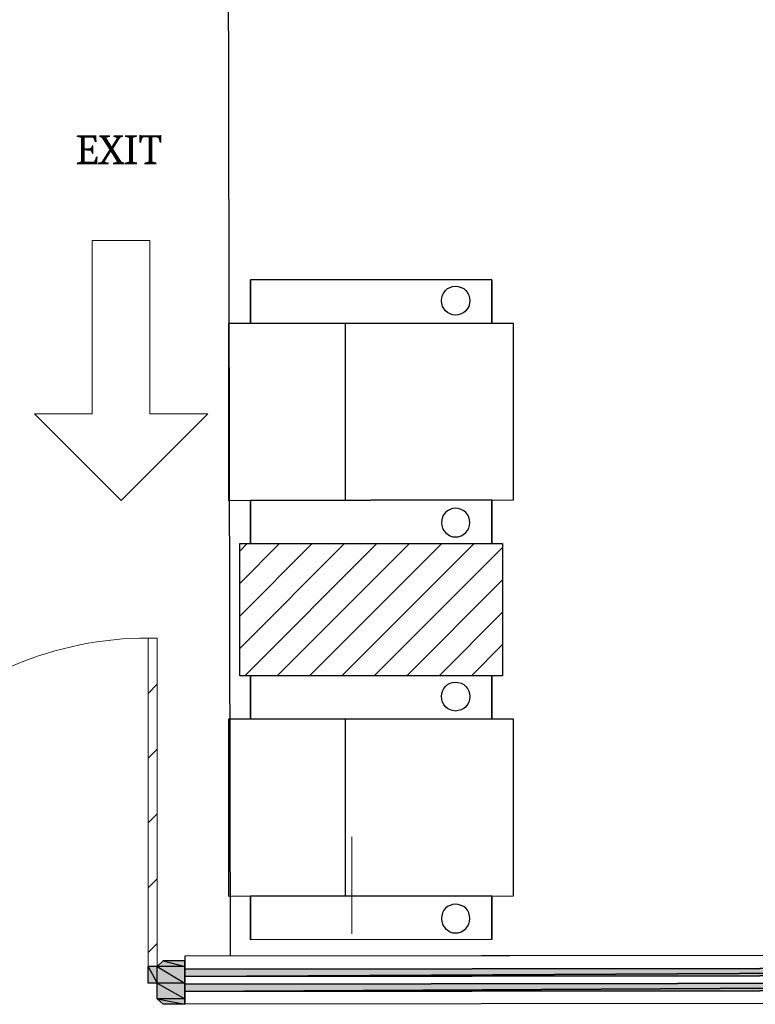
# Model space of a CAD drawing. Header units: millimetres. Extents: x 13115352 to 26511604, y 2875787 to 5794155.
# Tile 88 of 115: x 13257200 to 13259749, y 2880029 to 2883440. Entities that reach past the tile are written whole.
import ezdxf

# ---------------------------------------------------------------- set-up
doc = ezdxf.new("R2010")
doc.units = ezdxf.units.MM
doc.layers.get('0').update_dxf_attribs({"lineweight": 0})
doc.layers.add('A Counter', color=7, linetype='Continuous', lineweight=25)
doc.layers.add('CKD Equipments', color=5, linetype='Continuous', lineweight=0)
doc.layers.add('CT-WALL HATCH', color=250, linetype='Continuous')
doc.layers.add('CT_PARTITION WALL', color=6, linetype='Continuous')

msp = doc.modelspace()

# ---------------------------------------------------------------- hatches: boundary and pattern name
h = msp.add_hatch(color=5)
h.paths.add_polyline_path([(13257772.4, 2880180.1), (13257696.4, 2880180.1), (13257772.4, 2880160)])
h.paths.add_polyline_path([(13257696.4, 2880180.1), (13257772.4, 2880160), (13257676.3, 2880160)])
h = msp.add_hatch(color=5)
h.paths.add_polyline_path([(13257676.3, 2880160), (13257644.7, 2880160), (13257676.3, 2880102.6)])
h.paths.add_polyline_path([(13257644.7, 2880160), (13257676.3, 2880102.6), (13257644.7, 2880102.6)])
h = msp.add_hatch(color=5)
h.paths.add_polyline_path([(13257772.4, 2880160), (13257676.3, 2880160), (13257772.4, 2880102.6)])
h.paths.add_polyline_path([(13257676.3, 2880160), (13257772.4, 2880102.6), (13257676.3, 2880102.6)])
h = msp.add_hatch(color=140)
h.paths.add_polyline_path([(13257772.4, 2880151.4), (13263537.2, 2880158.5), (13257772.4, 2880125.5)])
h.paths.add_polyline_path([(13263537.2, 2880158.5), (13257772.4, 2880125.5), (13263537.2, 2880132.7)])
h = msp.add_hatch(color=5)
h.paths.add_polyline_path([(13257772.4, 2880102.6), (13257676.3, 2880102.6), (13257772.4, 2880048)])
h.paths.add_polyline_path([(13257676.3, 2880102.6), (13257772.4, 2880048), (13257676.3, 2880048)])
h = msp.add_hatch(color=140)
h.paths.add_polyline_path([(13257772.4, 2880099.7), (13263537.2, 2880106.9), (13257772.4, 2880073.9)])
h.paths.add_polyline_path([(13263537.2, 2880106.9), (13257772.4, 2880073.9), (13263537.2, 2880081)])
h = msp.add_hatch(color=5)
h.paths.add_polyline_path([(13257772.4, 2880048), (13257676.3, 2880048), (13257772.4, 2880029.4)])
h.paths.add_polyline_path([(13257676.3, 2880048), (13257772.4, 2880029.4), (13257696.4, 2880029.4)])
at = {"layer": 'A Counter', "ltscale": 0.25, "true_color": 0xf1eb1f}
h = msp.add_hatch(dxfattribs=at)
h.set_pattern_fill('ANSI31', color=2, scale=25)
h.set_pattern_definition([(45, (12830202.18, 2758381.85), (-56.126601, 56.126601), [])])
h.paths.add_polyline_path([(13258873.2, 2881624.9), (13258835.9, 2881624.9), (13258835.9, 2881624.2), (13258417.6, 2881624.9), (13257961.9, 2881624.9), (13257961.9, 2881167.1), (13258873.2, 2881167.1)])
at = {"layer": 'CT-WALL HATCH'}
h = msp.add_hatch(dxfattribs=at)
h.set_pattern_fill('ANSI31', color=0, scale=50)
h.set_pattern_definition([(45, (-64356.44, 0), (-112.2532015, 112.2532015), [])])
h.paths.add_polyline_path([(13255253.8, 2881295.1, 0.006604), (13255222.3, 2881294.7), (13255222.3, 2880157.1), (13255253.8, 2880157.1)])
h.paths.add_polyline_path([(13257676.3, 2881297.6, 0.006603), (13257644.7, 2881298), (13257644.7, 2880160), (13257676.3, 2880160)])
h.paths.add_polyline_path([(13254613.3, 2895259.6), (13254997, 2895259.6), (13254997, 2895432.6), (13254613.3, 2895432.6)], flags=9)
h.paths.add_polyline_path([(13255577.7, 2897126.7), (13255876.1, 2897126.7), (13255876.1, 2897298.9), (13255577.7, 2897298.9)], flags=9)
h.paths.add_polyline_path([(13255088.7, 2895190.2), (13255387.2, 2895190.2), (13255387.2, 2895362.4), (13255088.7, 2895362.4)], flags=9)
h.paths.add_polyline_path([(13256189, 2895240.9), (13256368.7, 2895240.9), (13256368.7, 2895411.5), (13256189, 2895411.5)], flags=9)
h.paths.add_polyline_path([(13256077.9, 2895581.4), (13256712, 2895581.4), (13256712, 2895907.4), (13256077.9, 2895907.4)], flags=9)
h.paths.add_polyline_path([(13256631.7, 2895160.5), (13257176, 2895160.5), (13257176, 2895564.1), (13256631.7, 2895564.1)], flags=9)
h.paths.add_polyline_path([(13255569.4, 2895240), (13255749, 2895240), (13255749, 2895410.6), (13255569.4, 2895410.6)], flags=9)
h.paths.add_polyline_path([(13265998.5, 2891210.9), (13266591.6, 2891210.9), (13266591.6, 2891541.4), (13265998.5, 2891541.4)], flags=9)
h.paths.add_polyline_path([(13262488.9, 2896869.7), (13262913.4, 2896869.8), (13262913.5, 2896569.5), (13262488.9, 2896569.4)], flags=9)
h.paths.add_polyline_path([(13254613.3, 2896377.2), (13254997, 2896377.2), (13254997, 2896550.1), (13254613.3, 2896550.1)], flags=9)
h.paths.add_polyline_path([(13274583.1, 2894878.2), (13275501.8, 2894878.2), (13275501.8, 2895211.9), (13274583.1, 2895211.9)], flags=9)
h.paths.add_polyline_path([(13255093.9, 2896197.4), (13255428.4, 2896197.4), (13255428.4, 2896481.7), (13255093.9, 2896481.7)], flags=9)
h.paths.add_polyline_path([(13257121.5, 2895833.2), (13257820, 2895833.2), (13257820, 2896083.4), (13257121.5, 2896083.4)], flags=9)
h.paths.add_polyline_path([(13256284.8, 2896047.4), (13257232.3, 2896047.4), (13257232.3, 2896411.3), (13256284.8, 2896411.3)], flags=9)
h.paths.add_polyline_path([(13254807.1, 2897027.2), (13255190.8, 2897027.2), (13255190.8, 2897200.1), (13254807.1, 2897200.1)], flags=9)
h.paths.add_polyline_path([(13256182, 2896646.4), (13256776.5, 2896646.4), (13256776.5, 2896758.3), (13256182, 2896758.3)], flags=9)
h.paths.add_polyline_path([(13256858.8, 2896721.8), (13257320, 2896721.8), (13257320, 2896912.9), (13256858.8, 2896912.9)], flags=9)
h.paths.add_polyline_path([(13257897.4, 2896557.1), (13258678.6, 2896557.1), (13258678.6, 2896729.1), (13257897.4, 2896729.1)], flags=9)
h.paths.add_polyline_path([(13257870.2, 2896868.6), (13258146.1, 2896868.6), (13258146.1, 2896964.2), (13257870.2, 2896964.2)], flags=9)
h.paths.add_polyline_path([(13258284.5, 2896868.6), (13258560.5, 2896868.6), (13258560.5, 2896964.2), (13258284.5, 2896964.2)], flags=9)
h.paths.add_polyline_path([(13257170.8, 2896895), (13257915.7, 2896895), (13257915.7, 2897222.1), (13257170.8, 2897222.1)], flags=9)
h.paths.add_polyline_path([(13257289.2, 2895186.4), (13257885, 2895186.4), (13257885, 2895513.6), (13257289.2, 2895513.6)], flags=9)
h.paths.add_polyline_path([(13258190.6, 2895215), (13258471.7, 2895215), (13258471.7, 2895387.9), (13258190.6, 2895387.9)], flags=9)
h.paths.add_polyline_path([(13269203.1, 2893366.2), (13269896.9, 2893366.2), (13269896.9, 2893900.9), (13269203.1, 2893900.9)], flags=9)
h.paths.add_polyline_path([(13270346.1, 2893366.2), (13271039.9, 2893366.2), (13271039.9, 2893900.9), (13270346.1, 2893900.9)], flags=9)
h.paths.add_polyline_path([(13266292.9, 2896397.6), (13266829.7, 2896397.6), (13266829.7, 2896647.9), (13266292.9, 2896647.9)], flags=9)
h.paths.add_polyline_path([(13265606, 2896735.8), (13266020.7, 2896735.8), (13266020.7, 2896965.1), (13265606, 2896965.1)], flags=9)
h.paths.add_polyline_path([(13266787.6, 2895949.3), (13267642, 2895949.3), (13267642, 2896283), (13266787.6, 2896283)], flags=9)
h.paths.add_polyline_path([(13267670.7, 2896473), (13268206, 2896473), (13268206, 2896703.5), (13267670.7, 2896703.5)], flags=9)
h.paths.add_polyline_path([(13267386.1, 2896766.2), (13267723, 2896766.2), (13267723, 2896994.7), (13267386.1, 2896994.7)], flags=9)
h.paths.add_polyline_path([(13267004, 2896627.6), (13267377.8, 2896627.6), (13267377.8, 2896858.1), (13267004, 2896858.1)], flags=9)
h.paths.add_polyline_path([(13265895.5, 2895963.8), (13266730.2, 2895963.8), (13266730.2, 2896354.3), (13265895.5, 2896354.3)], flags=9)
h.paths.add_polyline_path([(13260528.9, 2896871.5), (13260953.4, 2896871.5), (13260953.5, 2896571.2), (13260528.9, 2896571.1)], flags=9)
h.paths.add_polyline_path([(13261018.9, 2896870.9), (13261443.4, 2896871), (13261443.5, 2896570.6), (13261018.9, 2896570.6)], flags=9)
h.paths.add_polyline_path([(13261508.9, 2896870.9), (13261933.4, 2896871), (13261933.5, 2896570.6), (13261508.9, 2896570.6)], flags=9)
h.paths.add_polyline_path([(13261998.9, 2896870.3), (13262423.4, 2896870.4), (13262423.5, 2896570.1), (13261998.9, 2896570)], flags=9)
h.paths.add_polyline_path([(13262108.6, 2896092.8), (13263104.4, 2896092.8), (13263104.4, 2896323.3), (13262108.6, 2896323.3)], flags=9)
h.paths.add_polyline_path([(13261189.6, 2895968.2), (13261815.7, 2895968.2), (13261815.7, 2896358.7), (13261189.6, 2896358.7)], flags=9)
h.paths.add_polyline_path([(13263921.3, 2895968.2), (13264270.1, 2895968.2), (13264270.1, 2896358.7), (13263921.3, 2896358.7)], flags=9)
h.paths.add_polyline_path([(13263793.6, 2896870.9), (13264218.2, 2896871), (13264218.2, 2896570.6), (13263793.7, 2896570.6)], flags=9)
h.paths.add_polyline_path([(13264283.6, 2896870.3), (13264708.2, 2896870.4), (13264708.2, 2896570.1), (13264283.7, 2896570)], flags=9)
h.paths.add_polyline_path([(13263183.8, 2896683.6), (13263680.9, 2896683.6), (13263680.9, 2897014.1), (13263183.8, 2897014.1)], flags=9)
h.paths.add_polyline_path([(13260024.2, 2896356.8), (13260625, 2896356.8), (13260625, 2896587.3), (13260024.2, 2896587.3)], flags=9)
h.paths.add_polyline_path([(13273237.9, 2896471.6), (13273532.1, 2896471.6), (13273532.1, 2896747.9), (13273237.9, 2896747.9)], flags=9)
h.paths.add_polyline_path([(13275738.8, 2893507.8), (13275943.9, 2893507.8), (13275943.9, 2893699.9), (13275738.8, 2893699.9)], flags=9)
h.paths.add_polyline_path([(13273817.7, 2896212.8), (13274112.5, 2896212.8), (13274112.5, 2896490.8), (13273817.7, 2896490.8)], flags=9)
h.paths.add_polyline_path([(13273237.9, 2895544.6), (13273532.1, 2895544.6), (13273532.1, 2895820.9), (13273237.9, 2895820.9)], flags=9)
h.paths.add_polyline_path([(13275185.3, 2893404.3), (13275390.4, 2893404.3), (13275390.4, 2893596.4), (13275185.3, 2893596.4)], flags=9)
h.paths.add_polyline_path([(13273817.7, 2896937.8), (13274112.5, 2896937.8), (13274112.5, 2897215.8), (13273817.7, 2897215.8)], flags=9)
h.paths.add_polyline_path([(13275523.3, 2894397.9), (13275882.5, 2894397.9), (13275882.5, 2894729.2), (13275523.3, 2894729.2)], flags=9)
h.paths.add_polyline_path([(13275672.1, 2896108.3), (13276121.6, 2896108.3), (13276121.6, 2896385), (13275672.1, 2896385)], flags=9)
h.paths.add_polyline_path([(13271692.2, 2893440), (13271968.8, 2893440), (13271968.8, 2893716), (13271692.2, 2893716)], flags=9)
h.paths.add_polyline_path([(13273767.6, 2893360.9), (13274476.7, 2893360.9), (13274476.7, 2893553), (13273767.6, 2893553)], flags=9)
h.paths.add_polyline_path([(13273179.8, 2893325), (13273672.4, 2893325), (13273672.4, 2893687.9), (13273179.8, 2893687.9)], flags=9)
h.paths.add_polyline_path([(13272245.8, 2893727.4), (13273032.7, 2893727.4), (13273032.7, 2893919.5), (13272245.8, 2893919.5)], flags=9)
h.paths.add_polyline_path([(13271645.6, 2893913.4), (13272031.3, 2893913.4), (13272031.3, 2894247), (13271645.6, 2894247)], flags=9)
h.paths.add_polyline_path([(13273714.7, 2895464.6), (13274314.6, 2895464.6), (13274314.6, 2895897.2), (13273714.7, 2895897.2)], flags=9)
h.paths.add_polyline_path([(13275568, 2895534.1), (13276183.1, 2895534.1), (13276183.1, 2895812.1), (13275568, 2895812.1)], flags=9)
h.paths.add_polyline_path([(13275676.5, 2896633.4), (13276032.2, 2896633.4), (13276032.2, 2896825.5), (13275676.5, 2896825.5)], flags=9)
h.paths.add_polyline_path([(13275657.5, 2897048.3), (13276013.1, 2897048.3), (13276013.1, 2897240.4), (13275657.5, 2897240.4)], flags=9)
h.paths.add_polyline_path([(13261965.4, 2897935.8), (13264664.7, 2897935.8), (13264664.7, 2898911.2), (13261965.4, 2898911.2)], flags=9)
h.paths.add_polyline_path([(13264904.8, 2891679.6), (13265559.2, 2891679.6), (13265559.2, 2892060.4), (13264904.8, 2892060.4)], flags=9)
h.paths.add_polyline_path([(13267917.9, 2897652.9), (13268685.2, 2897652.9), (13268685.2, 2897831.9), (13267917.9, 2897831.9)], flags=9)
h.paths.add_polyline_path([(13268266.5, 2893635.1), (13268851.1, 2893635.1), (13268851.1, 2893968.7), (13268266.5, 2893968.7)], flags=9)
h.paths.add_polyline_path([(13267678.6, 2893349.1), (13268128, 2893349.1), (13268128, 2893579.7), (13267678.6, 2893579.7)], flags=9)
h.paths.add_polyline_path([(13263906.3, 2891268), (13264702.3, 2891268), (13264702.3, 2891498), (13263906.3, 2891498)], flags=9)
h.paths.add_polyline_path([(13255760.1, 2881939.3), (13256953.7, 2881939.3), (13256953.7, 2882155.6), (13255760.1, 2882155.6)], flags=9)

# ---------------------------------------------------------------- linework, layer by layer
at = {"color": 7, "linetype": 'Continuous', "lineweight": 30}
for p, q in [((13263748, 2880203), (13257772, 2880195.8)), ((13263748.4, 2880203), (13257772.4, 2880195.8)), ((13257772.4, 2880195.8), (13257772.4, 2880029.4)), ((13263748.4, 2880036.6), (13257772.4, 2880029.4))]:
    msp.add_line(p, q, dxfattribs=at)
at = {"color": 5, "linetype": 'Continuous', "lineweight": 25}
for points in [[(13257696.4, 2880180.1), (13257772.4, 2880160), (13257676.3, 2880160)], [(13257772.4, 2880180.1), (13257696.4, 2880180.1), (13257772.4, 2880160)], [(13257676.3, 2880160), (13257644.7, 2880160), (13257676.3, 2880102.6)], [(13257644.7, 2880160), (13257676.3, 2880102.6), (13257644.7, 2880102.6)], [(13257772.4, 2880160), (13257676.3, 2880160), (13257772.4, 2880102.6)], [(13257676.3, 2880160), (13257772.4, 2880102.6), (13257676.3, 2880102.6)], [(13257772.4, 2880102.6), (13257676.3, 2880102.6), (13257772.4, 2880048)], [(13257676.3, 2880102.6), (13257772.4, 2880048), (13257676.3, 2880048)], [(13257772.4, 2880048), (13257676.3, 2880048), (13257772.4, 2880029.4)], [(13257676.3, 2880048), (13257772.4, 2880029.4), (13257696.4, 2880029.4)]]:
    msp.add_lwpolyline(points, close=True, dxfattribs=at)
at = {"color": 5, "linetype": 'Continuous', "lineweight": -2}
for points in [[(13257696.4, 2880180.1), (13257772.4, 2880160), (13257676.3, 2880160)], [(13257772.4, 2880180.1), (13257696.4, 2880180.1), (13257772.4, 2880160)], [(13257676.3, 2880160), (13257644.7, 2880160), (13257676.3, 2880102.6)], [(13257644.7, 2880160), (13257676.3, 2880102.6), (13257644.7, 2880102.6)], [(13257772.4, 2880160), (13257676.3, 2880160), (13257772.4, 2880102.6)], [(13257676.3, 2880160), (13257772.4, 2880102.6), (13257676.3, 2880102.6)], [(13257772.4, 2880102.6), (13257676.3, 2880102.6), (13257772.4, 2880048)], [(13257676.3, 2880102.6), (13257772.4, 2880048), (13257676.3, 2880048)], [(13257772.4, 2880048), (13257676.3, 2880048), (13257772.4, 2880029.4)], [(13257676.3, 2880048), (13257772.4, 2880029.4), (13257696.4, 2880029.4)]]:
    msp.add_lwpolyline(points, close=True, dxfattribs=at)
at = {"color": 5, "linetype": 'Continuous', "lineweight": 9}
msp.add_lwpolyline([(13257696.4, 2880180.1), (13257772.4, 2880180.1), (13257772.4, 2880029.4), (13257696.4, 2880029.4), (13257676.3, 2880048), (13257676.3, 2880160)], close=True, dxfattribs=at)
at = {"color": 140, "linetype": 'Continuous', "lineweight": 25}
for points in [[(13257772.4, 2880151.4), (13257772.4, 2880125.5), (13263748.4, 2880158.5)], [(13257772.4, 2880125.5), (13263748.4, 2880158.5), (13263748.4, 2880132.7)], [(13257772.4, 2880099.7), (13257772.4, 2880073.9), (13263748.4, 2880106.9)], [(13257772.4, 2880073.9), (13263748.4, 2880106.9), (13263748.4, 2880081)]]:
    msp.add_lwpolyline(points, close=True, dxfattribs=at)
at = {"color": 140, "linetype": 'Continuous', "lineweight": -2}
for points in [[(13257772.4, 2880151.4), (13263748.4, 2880158.5), (13257772.4, 2880125.5)], [(13263748.4, 2880158.5), (13257772.4, 2880125.5), (13263748.4, 2880132.7)], [(13257772.4, 2880099.7), (13263748.4, 2880106.9), (13257772.4, 2880073.9)], [(13263748.4, 2880106.9), (13257772.4, 2880073.9), (13263748.4, 2880081)]]:
    msp.add_lwpolyline(points, close=True, dxfattribs=at)
at = {"layer": 'A Counter', "linetype": 'Continuous', "lineweight": 25}
for p, q in [((13258327.9, 2882387.7), (13258327.9, 2881776.3)), ((13258327.9, 2881016.5), (13258327.9, 2880405.1))]:
    msp.add_line(p, q, dxfattribs=at)
at = {"layer": 'A Counter', "linetype": 'Continuous', "lineweight": 9}
msp.add_line((13258350.6, 2880273.3), (13258350.6, 2880609.2), dxfattribs=at)
at = {"layer": 'A Counter', "linetype": 'Continuous', "lineweight": 25}
for points in [[(13257916, 2887187.7), (13263733.6, 2887194.8), (13263748, 2880203), (13257930.3, 2880195.8)], [(13258709.6, 2882516.9), (13258719.6, 2882515.4), (13258729.7, 2882512.6), (13258738.3, 2882508.2), (13258745.5, 2882501.1), (13258751.2, 2882493.9), (13258755.5, 2882485.3), (13258758.4, 2882476.7), (13258759.8, 2882466.6), (13258758.4, 2882456.6), (13258755.5, 2882446.5), (13258751.2, 2882439.4), (13258745.5, 2882430.8), (13258738.3, 2882425), (13258729.7, 2882420.7), (13258719.6, 2882417.8), (13258709.6, 2882416.4), (13258699.5, 2882417.8), (13258690.9, 2882420.7), (13258682.3, 2882425), (13258675.2, 2882430.8), (13258669.4, 2882439.4), (13258665.1, 2882446.5), (13258662.2, 2882456.6), (13258660.8, 2882466.6), (13258662.2, 2882476.7), (13258665.1, 2882485.3), (13258669.4, 2882493.9), (13258675.2, 2882501.1), (13258682.3, 2882508.2), (13258690.9, 2882512.6), (13258699.5, 2882515.4)], [(13258709.6, 2882516.9), (13258719.6, 2882515.4), (13258729.7, 2882512.6), (13258738.3, 2882508.2), (13258745.5, 2882501.1), (13258751.2, 2882493.9), (13258755.5, 2882485.3), (13258758.4, 2882476.7), (13258759.8, 2882466.6), (13258758.4, 2882456.6), (13258755.5, 2882446.5), (13258751.2, 2882439.4), (13258745.5, 2882430.8), (13258738.3, 2882425), (13258729.7, 2882420.7), (13258719.6, 2882417.8), (13258709.6, 2882416.4), (13258699.5, 2882417.8), (13258690.9, 2882420.7), (13258682.3, 2882425), (13258675.2, 2882430.8), (13258669.4, 2882439.4), (13258665.1, 2882446.5), (13258662.2, 2882456.6), (13258660.8, 2882466.6), (13258662.2, 2882476.7), (13258665.1, 2882485.3), (13258669.4, 2882493.9), (13258675.2, 2882501.1), (13258682.3, 2882508.2), (13258690.9, 2882512.6), (13258699.5, 2882515.4)], [(13257923.2, 2882387.7), (13257923.2, 2881774.9), (13258910.5, 2881776.3), (13258910.5, 2882387.7)], [(13258709.6, 2881648.6), (13258719.6, 2881648.6), (13258729.7, 2881651.5), (13258738.3, 2881657.2), (13258745.5, 2881663), (13258751.2, 2881670.2), (13258755.5, 2881678.8), (13258758.4, 2881687.4), (13258759.8, 2881697.4), (13258758.4, 2881707.5), (13258755.5, 2881717.5), (13258751.2, 2881726.1), (13258745.5, 2881733.3), (13258738.3, 2881739), (13258729.7, 2881743.3), (13258719.6, 2881746.2), (13258709.6, 2881747.6), (13258699.5, 2881746.2), (13258690.9, 2881743.3), (13258682.3, 2881739), (13258675.2, 2881733.3), (13258669.4, 2881726.1), (13258665.1, 2881717.5), (13258662.2, 2881707.5), (13258660.8, 2881697.4), (13258662.2, 2881687.4), (13258665.1, 2881678.8), (13258669.4, 2881670.2), (13258675.2, 2881663), (13258682.3, 2881657.2), (13258690.9, 2881651.5), (13258699.5, 2881648.6)], [(13258709.6, 2881648.6), (13258719.6, 2881648.6), (13258729.7, 2881651.5), (13258738.3, 2881657.2), (13258745.5, 2881663), (13258751.2, 2881670.2), (13258755.5, 2881678.8), (13258758.4, 2881687.4), (13258759.8, 2881697.4), (13258758.4, 2881707.5), (13258755.5, 2881717.5), (13258751.2, 2881726.1), (13258745.5, 2881733.3), (13258738.3, 2881739), (13258729.7, 2881743.3), (13258719.6, 2881746.2), (13258709.6, 2881747.6), (13258699.5, 2881746.2), (13258690.9, 2881743.3), (13258682.3, 2881739), (13258675.2, 2881733.3), (13258669.4, 2881726.1), (13258665.1, 2881717.5), (13258662.2, 2881707.5), (13258660.8, 2881697.4), (13258662.2, 2881687.4), (13258665.1, 2881678.8), (13258669.4, 2881670.2), (13258675.2, 2881663), (13258682.3, 2881657.2), (13258690.9, 2881651.5), (13258699.5, 2881648.6)], [(13258709.6, 2881145.6), (13258719.6, 2881144.2), (13258729.7, 2881141.3), (13258738.3, 2881137), (13258745.5, 2881129.8), (13258751.2, 2881122.7), (13258755.5, 2881114), (13258758.4, 2881105.4), (13258759.8, 2881095.4), (13258758.4, 2881085.3), (13258755.5, 2881075.3), (13258751.2, 2881068.1), (13258745.5, 2881059.5), (13258738.3, 2881053.8), (13258729.7, 2881049.5), (13258719.6, 2881046.6), (13258709.6, 2881045.2), (13258699.5, 2881046.6), (13258690.9, 2881049.5), (13258682.3, 2881053.8), (13258675.2, 2881059.5), (13258669.4, 2881068.1), (13258665.1, 2881075.3), (13258662.2, 2881085.3), (13258660.8, 2881095.4), (13258662.2, 2881105.4), (13258665.1, 2881114), (13258669.4, 2881122.7), (13258675.2, 2881129.8), (13258682.3, 2881137), (13258690.9, 2881141.3), (13258699.5, 2881144.2)], [(13258709.6, 2881145.6), (13258719.6, 2881144.2), (13258729.7, 2881141.3), (13258738.3, 2881137), (13258745.5, 2881129.8), (13258751.2, 2881122.7), (13258755.5, 2881114), (13258758.4, 2881105.4), (13258759.8, 2881095.4), (13258758.4, 2881085.3), (13258755.5, 2881075.3), (13258751.2, 2881068.1), (13258745.5, 2881059.5), (13258738.3, 2881053.8), (13258729.7, 2881049.5), (13258719.6, 2881046.6), (13258709.6, 2881045.2), (13258699.5, 2881046.6), (13258690.9, 2881049.5), (13258682.3, 2881053.8), (13258675.2, 2881059.5), (13258669.4, 2881068.1), (13258665.1, 2881075.3), (13258662.2, 2881085.3), (13258660.8, 2881095.4), (13258662.2, 2881105.4), (13258665.1, 2881114), (13258669.4, 2881122.7), (13258675.2, 2881129.8), (13258682.3, 2881137), (13258690.9, 2881141.3), (13258699.5, 2881144.2)], [(13257923.2, 2881016.5), (13257923.2, 2880403.7), (13258910.5, 2880405.1), (13258910.5, 2881016.5)], [(13258709.6, 2880277.4), (13258719.6, 2880277.4), (13258729.7, 2880280.3), (13258738.3, 2880286), (13258745.5, 2880291.7), (13258751.2, 2880298.9), (13258755.5, 2880307.5), (13258758.4, 2880316.1), (13258759.8, 2880326.2), (13258758.4, 2880336.2), (13258755.5, 2880346.3), (13258751.2, 2880354.9), (13258745.5, 2880362.1), (13258738.3, 2880367.8), (13258729.7, 2880372.1), (13258719.6, 2880375), (13258709.6, 2880376.4), (13258699.5, 2880375), (13258690.9, 2880372.1), (13258682.3, 2880367.8), (13258675.2, 2880362.1), (13258669.4, 2880354.9), (13258665.1, 2880346.3), (13258662.2, 2880336.2), (13258660.8, 2880326.2), (13258662.2, 2880316.1), (13258665.1, 2880307.5), (13258669.4, 2880298.9), (13258675.2, 2880291.7), (13258682.3, 2880286), (13258690.9, 2880280.3), (13258699.5, 2880277.4)], [(13258709.6, 2880277.4), (13258719.6, 2880277.4), (13258729.7, 2880280.3), (13258738.3, 2880286), (13258745.5, 2880291.7), (13258751.2, 2880298.9), (13258755.5, 2880307.5), (13258758.4, 2880316.1), (13258759.8, 2880326.2), (13258758.4, 2880336.2), (13258755.5, 2880346.3), (13258751.2, 2880354.9), (13258745.5, 2880362.1), (13258738.3, 2880367.8), (13258729.7, 2880372.1), (13258719.6, 2880375), (13258709.6, 2880376.4), (13258699.5, 2880375), (13258690.9, 2880372.1), (13258682.3, 2880367.8), (13258675.2, 2880362.1), (13258669.4, 2880354.9), (13258665.1, 2880346.3), (13258662.2, 2880336.2), (13258660.8, 2880326.2), (13258662.2, 2880316.1), (13258665.1, 2880307.5), (13258669.4, 2880298.9), (13258675.2, 2880291.7), (13258682.3, 2880286), (13258690.9, 2880280.3), (13258699.5, 2880277.4)]]:
    msp.add_lwpolyline(points, close=True, dxfattribs=at)
for points in [[(13258835.9, 2882387.7), (13258835.9, 2882538.4), (13257999.2, 2882538.4), (13257999.2, 2882387.7)], [(13258835.9, 2882538.4), (13258835.9, 2882387.7), (13257999.2, 2882387.7), (13257999.2, 2882538.4)], [(13258835.9, 2881776.3), (13258835.9, 2881625.7), (13257999.2, 2881624.2), (13257999.2, 2881774.9)], [(13258835.9, 2881625.7), (13258835.9, 2881776.3), (13257999.2, 2881774.9), (13257999.2, 2881624.2)], [(13258835.9, 2881016.5), (13258835.9, 2881167.1), (13257999.2, 2881167.1), (13257999.2, 2881016.5)], [(13258835.9, 2881167.1), (13258835.9, 2881016.5), (13257999.2, 2881016.5), (13257999.2, 2881167.1)], [(13258835.9, 2880405.1), (13258835.9, 2880254.4), (13257999.2, 2880253), (13257999.2, 2880403.7)], [(13258835.9, 2880254.4), (13258835.9, 2880405.1), (13257999.2, 2880403.7), (13257999.2, 2880253)]]:
    msp.add_lwpolyline(points, dxfattribs=at)
at = {"layer": 'A Counter', "ltscale": 0.25}
msp.add_lwpolyline([(13257961.9, 2881167.1), (13257961.9, 2881624.9), (13258873.2, 2881624.9), (13258873.2, 2881167.1)], close=True, dxfattribs=at)
at = {"layer": 'CKD Equipments'}
for p, q in [((13257451.1, 2882674.3), (13257651.1, 2882674.3)), ((13257451.1, 2882674.3), (13257451.1, 2882074.3)), ((13257651.1, 2882674.3), (13257651.1, 2882074.3)), ((13257451.1, 2882074.3), (13257251.1, 2882074.3)), ((13257251.1, 2882074.3), (13257551.1, 2881774.3)), ((13257551.1, 2881774.3), (13257851.1, 2882074.3)), ((13257651.1, 2882074.3), (13257851.1, 2882074.3))]:
    msp.add_line(p, q, dxfattribs=at)
msp.add_lwpolyline([(13257676.3, 2880102.6), (13257644.7, 2880102.6), (13257644.7, 2881298), (13257676.3, 2881298)], close=True, dxfattribs=at)
msp.add_arc((13257644.7, 2880102.6), 1195.4, 88.4866, 180.1376, dxfattribs=at)

# ---------------------------------------------------------------- texts
at = {"layer": 'CT_PARTITION WALL', "insert": (13257543.5, 2882989.2), "char_height": 100, "width": 583.225, "attachment_point": 5}
msp.add_mtext('{\\fCambria|b0|i0|c0|p18;EXIT}', dxfattribs=at)

doc.saveas('drawing.dxf')
